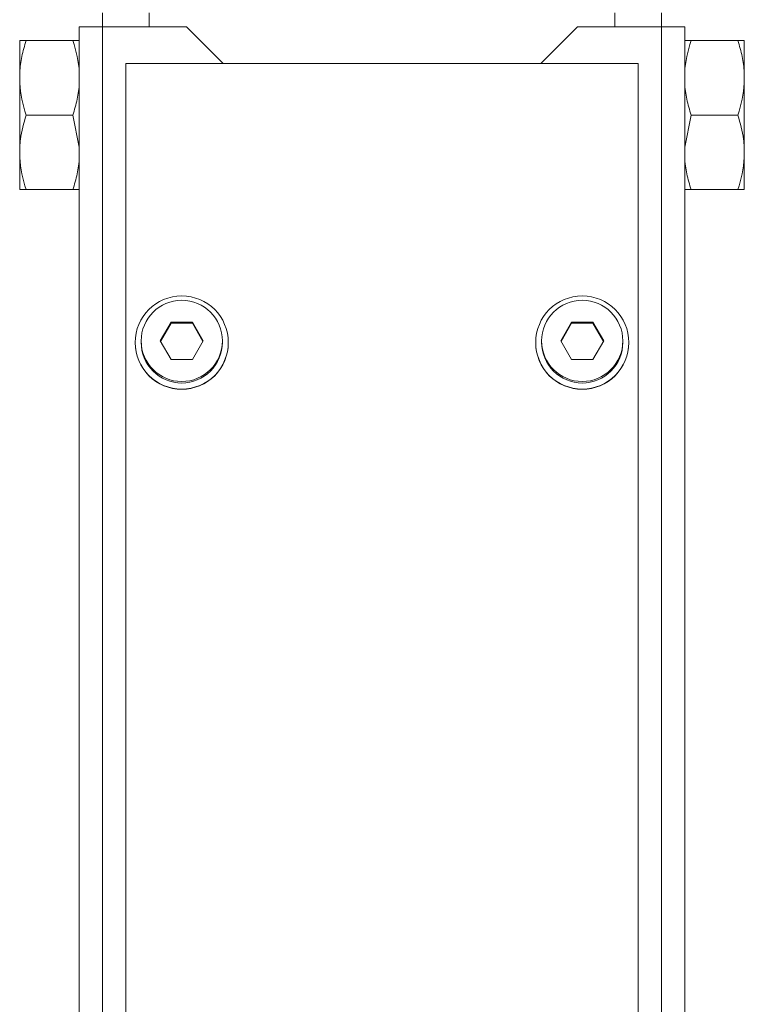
# Model space of a CAD drawing. Header units: millimetres. Extents: x -0.146 to 0.22, y 0.023 to 0.764.
# Tile 3 of 4: x 0.13 to 0.208, y 0.422 to 0.528. Entities that reach past the tile are written whole.
import ezdxf

# ---------------------------------------------------------------- set-up
doc = ezdxf.new("R2010")
doc.units = ezdxf.units.MM

msp = doc.modelspace()

# ---------------------------------------------------------------- linework, layer by layer
at = {"color": 7, "linetype": 'Continuous', "lineweight": 15}
for p, q in [((0.1392046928, 0.5287530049), (0.1392046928, 0.5272530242)), ((0.1442046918, 0.5287530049), (0.1442046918, 0.5272530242)), ((0.1942046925, 0.5287530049), (0.1942046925, 0.5272530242)), ((0.1992046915, 0.5287530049), (0.1992046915, 0.5272530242)), ((0.1367046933, 0.5272530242), (0.1391975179, 0.5272530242)), ((0.1367046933, 0.3595173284), (0.1367046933, 0.5272530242)), ((0.1391975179, 0.5272530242), (0.1392046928, 0.3832530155)), ((0.1482046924, 0.5272530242), (0.1391975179, 0.5272530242)), ((0.1521687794, 0.5232889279), (0.1482046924, 0.5272530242)), ((0.1902046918, 0.5272530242), (0.1862406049, 0.5232889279)), ((0.1902046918, 0.5272530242), (0.1992118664, 0.5272530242)), ((0.1992046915, 0.3832530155), (0.1992118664, 0.5272530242)), ((0.1992118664, 0.5272530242), (0.2017046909, 0.5272530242)), ((0.2017046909, 0.5272530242), (0.2017046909, 0.3595173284)), ((0.130304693, 0.522309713), (0.130304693, 0.5257571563)), ((0.1310046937, 0.5257571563), (0.1360046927, 0.5257571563)), ((0.2074046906, 0.5257571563), (0.2024046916, 0.5257571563)), ((0.2081046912, 0.5257571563), (0.2081046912, 0.522309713)), ((0.1417046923, 0.4008573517), (0.1417046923, 0.5232889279)), ((0.1417046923, 0.5232889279), (0.196704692, 0.5232889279)), ((0.196704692, 0.5232889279), (0.196704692, 0.4008573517)), ((0.130304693, 0.522309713), (0.130304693, 0.5212025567)), ((0.2081046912, 0.522309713), (0.2081046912, 0.5212025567)), ((0.130304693, 0.5143076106), (0.130304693, 0.5212025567)), ((0.2081046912, 0.5212025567), (0.2081046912, 0.5143076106)), ((0.1310046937, 0.5177550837), (0.1360046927, 0.5177550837)), ((0.1367046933, 0.5143076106), (0.1360046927, 0.5177550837)), ((0.2017046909, 0.5143076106), (0.2024046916, 0.5177550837)), ((0.2074046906, 0.5177550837), (0.2024046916, 0.5177550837)), ((0.130304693, 0.5143076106), (0.130304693, 0.5132004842)), ((0.2081046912, 0.5143076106), (0.2081046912, 0.5132004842)), ((0.130304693, 0.5097530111), (0.130304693, 0.5132004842)), ((0.2081046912, 0.5132004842), (0.2081046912, 0.5097530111)), ((0.1310046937, 0.5097530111), (0.1360046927, 0.5097530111)), ((0.2074046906, 0.5097530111), (0.2024046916, 0.5097530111)), ((0.1453952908, 0.4935062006), (0.1465499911, 0.495505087)), ((0.1454252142, 0.4934544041), (0.1465499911, 0.4954014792)), ((0.1465499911, 0.495505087), (0.1488593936, 0.495505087)), ((0.1465499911, 0.4954014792), (0.1465499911, 0.495505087)), ((0.1465499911, 0.4954014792), (0.1488593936, 0.4954014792)), ((0.1488593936, 0.495505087), (0.1500140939, 0.4935062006)), ((0.1488593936, 0.4954014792), (0.1488593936, 0.495505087)), ((0.1488593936, 0.4954014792), (0.1499841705, 0.4934544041)), ((0.1883952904, 0.4935062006), (0.1895499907, 0.495505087)), ((0.1884252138, 0.4934544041), (0.1895499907, 0.4954014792)), ((0.1895499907, 0.495505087), (0.1918593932, 0.495505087)), ((0.1895499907, 0.4954014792), (0.1895499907, 0.495505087)), ((0.1895499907, 0.4954014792), (0.1918593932, 0.4954014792)), ((0.1918593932, 0.495505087), (0.1930140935, 0.4935062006)), ((0.1918593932, 0.4954014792), (0.1918593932, 0.495505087)), ((0.1918593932, 0.4954014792), (0.1929841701, 0.4934544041)), ((0.1427046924, 0.4933390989), (0.1427046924, 0.4933056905)), ((0.1433446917, 0.4935062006), (0.1433446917, 0.4933390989)), ((0.1465499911, 0.4915073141), (0.1453952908, 0.4935062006)), ((0.1500140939, 0.4935062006), (0.1488593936, 0.4915073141)), ((0.1520646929, 0.4933390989), (0.1520646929, 0.4935062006)), ((0.1527046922, 0.4933056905), (0.1527046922, 0.4933390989)), ((0.185704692, 0.4933390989), (0.185704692, 0.4933056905)), ((0.1863446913, 0.4935062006), (0.1863446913, 0.4933390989)), ((0.1895499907, 0.4915073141), (0.1883952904, 0.4935062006)), ((0.1930140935, 0.4935062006), (0.1918593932, 0.4915073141)), ((0.1950646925, 0.4933390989), (0.1950646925, 0.4935062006)), ((0.1957046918, 0.4933056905), (0.1957046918, 0.4933390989)), ((0.1488593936, 0.4915073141), (0.1465499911, 0.4915073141)), ((0.1918593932, 0.4915073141), (0.1895499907, 0.4915073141))]:
    msp.add_line(p, q, dxfattribs=at)
for centre, radius in [((0.1477042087, 0.4933371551), 0.0049991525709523), ((0.1907042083, 0.4933371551), 0.0049991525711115), ((0.1477042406, 0.4935043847), 0.0043593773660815), ((0.1907042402, 0.4935043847), 0.0043593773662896)]:
    msp.add_circle(centre, radius, dxfattribs=at)
for centre, radius, start, end in [((0.1477032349, 0.4933070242), 0.0049985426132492, 180.0152873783, 270.0166953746), ((0.147703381, 0.4933402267), 0.004358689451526, 180.014824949, 270.0172250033), ((0.1477060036, 0.4933402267), 0.0043586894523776, 269.9827505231, 359.9851750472), ((0.1477061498, 0.4933070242), 0.0049985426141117, 269.9832832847, 359.9847126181), ((0.1907032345, 0.4933070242), 0.0049985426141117, 180.0152873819, 270.0167167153), ((0.1907033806, 0.4933402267), 0.0043586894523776, 180.0148249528, 270.0172494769), ((0.1907060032, 0.4933402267), 0.004358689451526, 269.9827749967, 359.985175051), ((0.1907061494, 0.4933070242), 0.0049985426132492, 269.9833046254, 359.9847126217)]:
    msp.add_arc(centre, radius, start, end, dxfattribs=at)
for points in [[(0.1310046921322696, 0.5257571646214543), (0.1306294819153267, 0.5257571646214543), (0.1303671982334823, 0.5257571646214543), (0.1303046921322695, 0.5257571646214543)], [(0.1367046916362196, 0.522309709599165), (0.136642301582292, 0.5234849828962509), (0.1363804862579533, 0.5246297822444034), (0.1360046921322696, 0.5257571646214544)], [(0.2024046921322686, 0.5257571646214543), (0.2020294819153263, 0.5257571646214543), (0.2017671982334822, 0.5257571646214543), (0.2017046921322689, 0.5257571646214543)], [(0.2017046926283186, 0.522309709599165), (0.2017670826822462, 0.5234849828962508), (0.202028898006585, 0.5246297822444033), (0.2024046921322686, 0.5257571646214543)], [(0.1303046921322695, 0.5212025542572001), (0.1303670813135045, 0.5200272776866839), (0.1306288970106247, 0.5188824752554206), (0.1310046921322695, 0.5177550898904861)], [(0.2081046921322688, 0.5212025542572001), (0.2080423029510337, 0.5200272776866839), (0.2077804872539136, 0.5188824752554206), (0.2074046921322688, 0.5177550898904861)], [(0.1303046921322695, 0.513200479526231), (0.1303670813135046, 0.5120252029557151), (0.1306288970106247, 0.5108804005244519), (0.1310046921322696, 0.5097530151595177)], [(0.2081046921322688, 0.513200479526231), (0.2080423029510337, 0.5120252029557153), (0.2077804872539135, 0.5108804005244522), (0.2074046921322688, 0.509753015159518)]]:
    msp.add_open_spline(points, degree=3, dxfattribs=at)
for points, knots in [([(0.1310046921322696, 0.5257571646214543), (0.1308188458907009, 0.5251996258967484), (0.1306595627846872, 0.5246350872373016), (0.1304178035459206, 0.5234857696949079), (0.1303359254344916, 0.5228980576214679), (0.1303046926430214, 0.5223097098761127)], [0, 0, 0, 0, 0.5, 0.5, 1, 1, 1, 1]), ([(0.1360046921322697, 0.5257571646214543), (0.1361909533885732, 0.5257571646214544), (0.1363505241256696, 0.5257571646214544), (0.1365924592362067, 0.5257571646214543), (0.1366737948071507, 0.5257571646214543), (0.1367046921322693, 0.5257571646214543)], [0, 0, 0, 0, 0.5, 0.5, 1, 1, 1, 1]), ([(0.2074046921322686, 0.5257571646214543), (0.2075905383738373, 0.5251996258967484), (0.207749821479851, 0.5246350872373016), (0.2079915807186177, 0.5234857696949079), (0.2080734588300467, 0.5228980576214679), (0.2081046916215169, 0.5223097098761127)], [0, 0, 0, 0, 0.5, 0.5, 1, 1, 1, 1]), ([(0.2074046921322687, 0.5257571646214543), (0.2075909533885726, 0.5257571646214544), (0.2077505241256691, 0.5257571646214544), (0.2079924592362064, 0.5257571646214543), (0.2080737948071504, 0.5257571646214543), (0.2081046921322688, 0.5257571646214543)], [0, 0, 0, 0, 0.5, 0.5, 1, 1, 1, 1]), ([(0.1360046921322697, 0.5177550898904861), (0.1361905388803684, 0.5183126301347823), (0.1363498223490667, 0.5188771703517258), (0.1365915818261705, 0.5200264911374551), (0.1366734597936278, 0.5206142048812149), (0.1367046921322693, 0.5212025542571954)], [0, 0, 0, 0, 0.5, 0.5, 1, 1, 1, 1]), ([(0.2024046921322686, 0.5177550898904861), (0.2022188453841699, 0.5183126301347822), (0.2020595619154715, 0.5188771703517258), (0.2018178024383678, 0.5200264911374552), (0.2017359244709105, 0.520614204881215), (0.2017046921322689, 0.5212025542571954)], [0, 0, 0, 0, 0.5, 0.5, 1, 1, 1, 1]), ([(0.1310046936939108, 0.5177550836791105), (0.1307508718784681, 0.5168968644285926), (0.1304147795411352, 0.5157604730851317), (0.1303263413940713, 0.5145933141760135), (0.1303046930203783, 0.5143076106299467)], [0, 0, 0, 0, 0.7552145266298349, 1, 1, 1, 1]), ([(0.2074046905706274, 0.5177550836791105), (0.2076585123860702, 0.5168968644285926), (0.2079946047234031, 0.5157604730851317), (0.2080830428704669, 0.5145933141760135), (0.2081046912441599, 0.5143076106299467)], [0, 0, 0, 0, 0.7552145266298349, 1, 1, 1, 1]), ([(0.1360046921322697, 0.5097530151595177), (0.1361905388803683, 0.5103105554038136), (0.1363498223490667, 0.510875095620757), (0.1365915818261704, 0.5120244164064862), (0.1366734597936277, 0.512612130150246), (0.1367046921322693, 0.5132004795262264)], [0, 0, 0, 0, 0.5000000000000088, 0.5000000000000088, 1, 1, 1, 1]), ([(0.2024046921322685, 0.509753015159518), (0.2022188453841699, 0.5103105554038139), (0.2020595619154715, 0.5108750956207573), (0.2018178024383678, 0.5120244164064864), (0.2017359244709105, 0.5126121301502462), (0.2017046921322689, 0.5132004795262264)], [0, 0, 0, 0, 0.4999999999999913, 0.4999999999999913, 1, 1, 1, 1]), ([(0.1310046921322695, 0.5097530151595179), (0.1308173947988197, 0.5097530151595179), (0.1306559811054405, 0.509753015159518), (0.1304151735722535, 0.5097530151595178), (0.13033557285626, 0.5097530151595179), (0.1303046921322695, 0.5097530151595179)], [0, 0, 0, 0, 0.5, 0.5, 1, 1, 1, 1]), ([(0.1360046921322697, 0.5097530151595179), (0.136190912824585, 0.5097530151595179), (0.1363503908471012, 0.509753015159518), (0.1365921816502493, 0.5097530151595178), (0.1366737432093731, 0.5097530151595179), (0.1367046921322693, 0.5097530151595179)], [0, 0, 0, 0, 0.5, 0.5, 1, 1, 1, 1]), ([(0.2024046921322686, 0.5097530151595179), (0.2022173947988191, 0.5097530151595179), (0.2020559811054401, 0.509753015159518), (0.2018151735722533, 0.5097530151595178), (0.2017355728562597, 0.5097530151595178), (0.2017046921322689, 0.5097530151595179)], [0, 0, 0, 0, 0.5000000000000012, 0.5000000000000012, 1, 1, 1, 1]), ([(0.2074046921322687, 0.5097530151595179), (0.2075909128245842, 0.5097530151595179), (0.2077503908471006, 0.509753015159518), (0.2079921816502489, 0.5097530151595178), (0.2080737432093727, 0.5097530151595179), (0.2081046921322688, 0.5097530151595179)], [0, 0, 0, 0, 0.5, 0.5, 1, 1, 1, 1])]:
    msp.add_open_spline(points, degree=3, knots=knots, dxfattribs=at)

doc.saveas('drawing.dxf')
